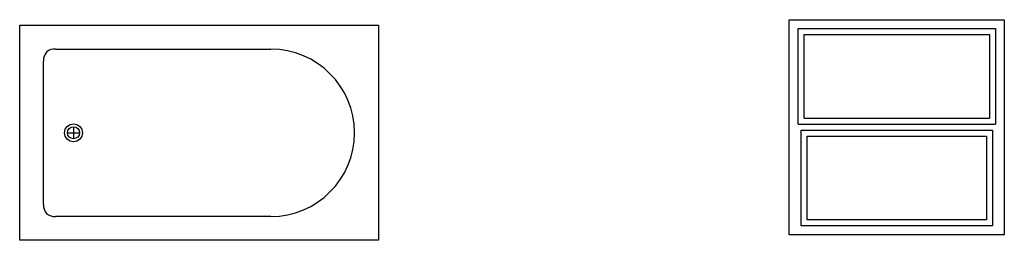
# Model space of a CAD drawing. Header units: millimetres. Extents: x 794 to 4978, y -378 to 560.
import ezdxf

# ---------------------------------------------------------------- set-up
doc = ezdxf.new("R2010")
doc.units = ezdxf.units.MM

msp = doc.modelspace()

# ---------------------------------------------------------------- linework, layer by layer
for p, q in [((4126.8, 140.7), (4914.2, 140.7)), ((1022.8, 104.1), (1022.8, 53.3)), ((4101.4, 115.3), (4939.6, 115.3)), ((4114.1, 89.9), (4926.9, 89.9)), ((997.4, 78.7), (1048.2, 78.7)), ((4139.5, 64.5), (4901.5, 64.5))]:
    msp.add_line(p, q)
for points in [[(4063.3, -354.6), (4063.3, 559.8), (4977.7, 559.8), (4977.7, -354.6)], [(794.2, -378.5), (794.2, 535.9), (2318.2, 535.9), (2318.2, -378.5)]]:
    msp.add_lwpolyline(points, close=True)
for points in [[(4101.4, 115.3), (4101.4, 521.7), (4939.6, 521.7), (4939.6, 115.3)], [(4126.8, 140.7), (4126.8, 496.3), (4914.2, 496.3), (4914.2, 140.7)], [(946.6, 434.3), (1861, 434.3)], [(895.8, -226.1), (895.8, 383.5)], [(4926.9, 89.9), (4926.9, -316.5), (4114.1, -316.5), (4114.1, 89.9)], [(4901.5, 64.5), (4901.5, -291.1), (4139.5, -291.1), (4139.5, 64.5)], [(1861, -276.9), (946.6, -276.9)]]:
    msp.add_lwpolyline(points)
for radius in [38.1, 25.4]:
    msp.add_circle((1022.8, 78.7), radius)
for centre, radius, start, end in [((940.2, 389.9), 44.9, 81.8699, 188.1301), ((1861, 78.7), 355.6, 270, 90), ((940.2, -232.4), 44.9, 171.8699, 278.1301)]:
    msp.add_arc(centre, radius, start, end)

doc.saveas('drawing.dxf')
